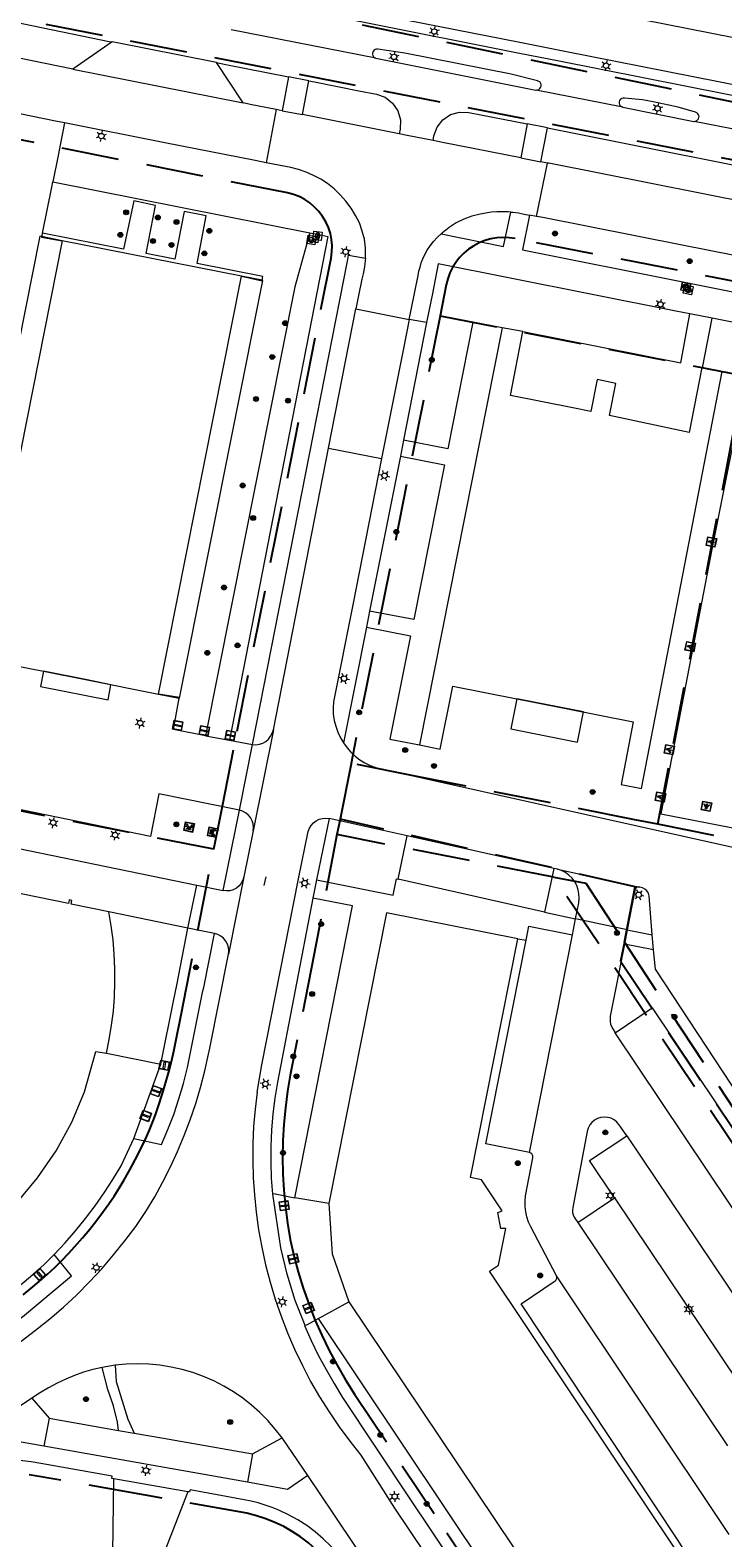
# Model space of a CAD drawing. Header units: metres. Extents: x 89872 to 94585, y 463299 to 469000.
# Tile 230 of 230: x 92134 to 92211, y 464553 to 464720. Entities that reach past the tile are written whole.
import ezdxf
from ezdxf.enums import TextEntityAlignment as Align

# ---------------------------------------------------------------- set-up
doc = ezdxf.new("R2010")
doc.units = ezdxf.units.M
doc.linetypes.add('HIDDEN', pattern=[9.525, 6.35, -3.175])
doc.layers.get('0').update_dxf_attribs({"linetype": 'CONTINUOUS'})
for name, color, linetype, lineweight in [('B-WE-GR-BEPLANTING_CULTUUR-G', 251, 'CONTINUOUS', 13), ('B-WE-GR-BOOM-S', 251, 'CONTINUOUS', 13), ('B-WE-IE-MEUBILAIR_WEGMEUBILAIR_PICKNICKTAFEL-S', 251, 'CONTINUOUS', 13), ('B-WE-IE-MEUBILAIR_WEGMEUBILAIR_VLAGGENMAST-S', 251, 'CONTINUOUS', 13), ('B-WE-IE-TERREINAFSCHEIDING-G', 251, 'CONTINUOUS', 13), ('B-WE-KL-ET_LS_OV_LICHTMAST-S', 251, 'CONTINUOUS', 13), ('B-WE-KL-ET_LS_SR_ARMATUUR-G', 251, 'CONTINUOUS', 13), ('B-WE-KL-WARMTENET_PUT-S', 251, 'CONTINUOUS', 13), ('B-WE-OG-TOPOGRAFIE_BEBOUWING-GV', 251, 'CONTINUOUS', 13), ('B-WE-OG-TOPOGRAFIE_BEBOUWING_LUIFEL-GV', 251, 'CONTINUOUS', 13), ('B-WE-OG-TOPOGRAFIE_HUISNUMMER-T25', 251, 'CONTINUOUS', 13), ('B-WE-OG-TOPOGRAFIE_STRAATNAAM-T18', 251, 'CONTINUOUS', 13), ('B-WE-VH-VERHARDING-GV', 251, 'CONTINUOUS', 13), ('B_ONDERBOUWLIJN_LIJN_-1', 251, 'CONTINUOUS', 13), ('Percelen', 10, 'HIDDEN', 25)]:
    doc.layers.add(name, color=color, linetype=linetype, lineweight=lineweight)
doc.styles.get("Standard").update_dxf_attribs({"font": 'isocp.shx'})

# ---------------------------------------------------------------- blocks, each defined once
blk = doc.blocks.new('Q_LICHTMAST')
for points in [[(-0.26, 0.15), (-0.52, 0.3)], [(0, 0.3), (0, 0.6)], [(0.26, 0.15), (0.52, 0.3)], [(-0.26, -0.15), (-0.52, -0.3)], [(0, -0.3), (0, -0.6)], [(0.26, -0.15), (0.52, -0.3)]]:
    blk.add_lwpolyline(points)
blk.add_circle((0, 0), 0.3)
blk = doc.blocks.new('Q_VLAGGENMAST')
for points in [[(-0.5, 0.5), (0.5, 0.5), (0.5, -0.5), (-0.5, -0.5)], [(-0.08, 0.33), (0.07, 0.33), (0.07, -0.33), (-0.08, -0.33)]]:
    blk.add_lwpolyline(points, close=True)
blk.add_lwpolyline([(-0.44, 0.46), (0.44, 0.46, -0.414214), (0.46, 0.44), (0.46, -0.44, -0.414214), (0.44, -0.46), (-0.44, -0.46, -0.414214), (-0.46, -0.44), (-0.46, 0.44), (-0.46, 0.44), (-0.46, 0.45), (-0.46, 0.45), (-0.46, 0.45), (-0.46, 0.45), (-0.46, 0.45), (-0.46, 0.45), (-0.46, 0.46), (-0.46, 0.46), (-0.46, 0.46), (-0.45, 0.46), (-0.45, 0.46), (-0.45, 0.46), (-0.45, 0.46), (-0.45, 0.46), (-0.45, 0.46), (-0.44, 0.46), (-0.44, 0.46)], format="xyb")
blk = doc.blocks.new('Q_BOOM')
for radius in [0.27, 0.18, 0.09]:
    blk.add_circle((0, 0), radius)
blk = doc.blocks.new('Q_LICHTPUNT')
for points in [[(-0.5, 0.5), (0.5, 0.5), (0.5, -0.5), (-0.5, -0.5)], [(-0.46, 0.46), (0.46, 0.46), (0.46, -0.46), (-0.46, -0.46)], [(-0.12, 0.08), (-0.08, 0.05), (-0.26, -0.23), (-0.3, -0.2)], [(-0.03, 0.03), (0.02, 0.03), (0.02, -0.3), (-0.03, -0.3)], [(0.08, 0.05), (0.12, 0.08), (0.29, -0.21), (0.25, -0.24)]]:
    blk.add_lwpolyline(points, close=True)
blk.add_circle((0, 0.21), 0.103)
blk = doc.blocks.new('Q_PICKNICKTAFEL')
blk.add_lwpolyline([(-0.5, 0.5), (0.5, 0.5), (0.5, -0.5), (-0.5, -0.5)], close=True)
blk.add_lwpolyline([(-0.44, 0.46), (0.44, 0.46, -0.414214), (0.46, 0.44), (0.46, -0.44, -0.414214), (0.44, -0.46), (-0.44, -0.46, -0.414214), (-0.46, -0.44), (-0.46, 0.44), (-0.46, 0.44), (-0.46, 0.45), (-0.46, 0.45), (-0.46, 0.45), (-0.46, 0.45), (-0.46, 0.45), (-0.46, 0.45), (-0.46, 0.46), (-0.46, 0.46), (-0.46, 0.46), (-0.45, 0.46), (-0.45, 0.46), (-0.45, 0.46), (-0.45, 0.46), (-0.45, 0.46), (-0.45, 0.46), (-0.44, 0.46), (-0.44, 0.46)], format="xyb")
for points in [[(-0.25, -0.06), (-0.41, -0.06), (-0.41, 0.02)], [(-0.41, 0.02), (-0.21, 0.02)], [(-0.14, 0.21), (-0.27, 0.21), (-0.27, 0.28)], [(-0.27, 0.28), (0.26, 0.28), (0.26, 0.21), (0.13, 0.21)], [(-0.21, 0.02), (-0.14, 0.21)], [(-0.12, 0.02), (-0.03, 0.21)], [(-0.12, 0.02), (0.11, 0.02)], [(0.03, 0.21), (-0.03, 0.21)], [(0.11, 0.02), (0.03, 0.21)], [(0.21, 0.02), (0.13, 0.21)], [(0.21, 0.02), (0.4, 0.02), (0.4, -0.06), (0.24, -0.06)], [(-0.34, -0.28), (-0.25, -0.06)], [(-0.34, -0.28), (-0.24, -0.28)], [(-0.24, -0.28), (-0.15, -0.06)], [(0.14, -0.06), (-0.15, -0.06)], [(0.23, -0.28), (0.14, -0.06)], [(0.23, -0.28), (0.33, -0.28)], [(0.33, -0.28), (0.24, -0.06)]]:
    blk.add_lwpolyline(points)
blk = doc.blocks.new('Q_STADSVERWARMINGSPUT')
for points in [[(-0.44, 0.46), (0.44, 0.46, -0.414214), (0.46, 0.44), (0.46, -0.44, -0.414214), (0.44, -0.46), (-0.44, -0.46, -0.414214), (-0.46, -0.44), (-0.46, 0.44), (-0.46, 0.44), (-0.46, 0.44), (-0.46, 0.45), (-0.46, 0.45), (-0.46, 0.45), (-0.46, 0.45), (-0.46, 0.45), (-0.46, 0.45), (-0.46, 0.45), (-0.45, 0.46), (-0.45, 0.46), (-0.45, 0.46), (-0.45, 0.46), (-0.45, 0.46), (-0.45, 0.46), (-0.44, 0.46), (-0.44, 0.46), (-0.44, 0.46)], [(-0.44, 0.46), (0.44, 0.46, -0.414214), (0.46, 0.44), (0.46, -0.44, -0.414214), (0.44, -0.46), (-0.44, -0.46, -0.414214), (-0.46, -0.44), (-0.46, 0.44), (-0.46, 0.44), (-0.46, 0.44), (-0.46, 0.45), (-0.46, 0.45), (-0.46, 0.45), (-0.46, 0.45), (-0.46, 0.45), (-0.46, 0.45), (-0.46, 0.45), (-0.45, 0.46), (-0.45, 0.46), (-0.45, 0.46), (-0.45, 0.46), (-0.45, 0.46), (-0.45, 0.46), (-0.44, 0.46), (-0.44, 0.46), (-0.44, 0.46)], [(-0.34, 0.1, 0.380426), (-0.27, -0.18)], [(-0.01, 0.26, 0.240218), (-0.34, 0.1)], [(-0.19, 0.04, 0.853344), (-0.19, -0.03)], [(0.19, 0.04, -0.849746), (0.19, -0.03), (-0.19, -0.03, -0.853344), (-0.19, 0.04), (0.19, 0.04)], [(0.33, 0.11, 0.240191), (-0.01, 0.26)], [(0.19, -0.03, 0.849746), (0.19, 0.04)], [(0.27, -0.18, 0.380426), (0.33, 0.11)], [(-0.27, -0.18, 0.148452), (0.01, -0.26)], [(0.01, -0.26, 0.131742), (0.27, -0.18)]]:
    blk.add_lwpolyline(points, format="xyb")
blk.add_lwpolyline([(-0.01, 0.26, 0.240218), (-0.34, 0.1, 0.380426), (-0.27, -0.18, 0.148452), (0.01, -0.26, 0.131742), (0.27, -0.18, 0.380426), (0.33, 0.11, 0.240191)], format="xyb", close=True)
for points in [[(-0.19, 0.04), (0.19, 0.04)], [(0.19, -0.03), (-0.19, -0.03)]]:
    blk.add_lwpolyline(points)

msp = doc.modelspace()

# ---------------------------------------------------------------- linework, layer by layer
at = {"layer": 'B-WE-GR-BEPLANTING_CULTUUR-G'}
for p, q in [((92166.07, 464696.91), (92167.05, 464696.67)), ((92167.05, 464696.67), (92156.16, 464640.87)), ((92203.1, 464617.64), (92199.88, 464618.26)), ((92161.22, 464590.61), (92160.98, 464590.56)), ((92164.76, 464576.1), (92164.54, 464576.02))]:
    msp.add_line(p, q, dxfattribs=at)
for points in [[(92199.88, 464618.26), (92198.32, 464610.31), (92198.29, 464610.02), (92198.3, 464609.72), (92198.35, 464609.42), (92198.45, 464609.14), (92198.59, 464608.88), (92198.86, 464608.45)], [(92220.72, 464591.94), (92214.94, 464600.76), (92212.69, 464601.26), (92203.33, 464615.49), (92203.1, 464617.64)], [(92198.86, 464608.45), (92202.94, 464611.22), (92217.35, 464589.73)]]:
    msp.add_lwpolyline(points, dxfattribs=at)
at = {"layer": 'B-WE-IE-TERREINAFSCHEIDING-G'}
for p, q in [((92136.62, 464702.71), (92165.07, 464697.07)), ((92135.45, 464697.05), (92135.37, 464696.66)), ((92165.07, 464697.07), (92166.07, 464696.91)), ((92208.53, 464682.14), (92209.6, 464687.61)), ((92153.52, 464641.37), (92156.16, 464640.87)), ((92156.16, 464640.87), (92158.71, 464640.38)), ((92151.57, 464620.04), (92142.81, 464621.86)), ((92191.03, 464621.82), (92194.47, 464621.07)), ((92188.09, 464618.88), (92188.99, 464618.7)), ((92200.18, 464619.85), (92202.97, 464619.3)), ((92142.54, 464606.18), (92148.58, 464604.98)), ((92145.56, 464596.73), (92148.58, 464604.98)), ((92161.22, 464590.61), (92163.41, 464590.18)), ((92167.17, 464589.55), (92163.41, 464590.18)), ((92166.01, 464576.81), (92169.37, 464578.66)), ((92166.01, 464576.81), (92164.76, 464576.1)), ((92190.44, 464540.25), (92166.01, 464576.81)), ((92143.27, 464550.82), (92143.38, 464559.04)), ((92151.56, 464557.59), (92148.5, 464549.74))]:
    msp.add_line(p, q, dxfattribs=at)
for points in [[(92137.92, 464709.26), (92137.15, 464705.46), (92136.62, 464702.71)], [(92135.45, 464697.05), (92136.5, 464702.13), (92136.62, 464702.71)], [(92147.99, 464700.1), (92145.56, 464700.61), (92144.45, 464695.28), (92135.45, 464697.05)], [(92159.79, 464691.82), (92159.86, 464692.24), (92152.6, 464693.67), (92153.59, 464698.97), (92151.15, 464699.44), (92150.13, 464694.16), (92146.96, 464694.79), (92147.99, 464700.1)], [(92165.07, 464697.07), (92163.39, 464691.1), (92153.52, 464641.37)], [(92166.07, 464696.91), (92165.94, 464695.98), (92164.95, 464696.14), (92165.07, 464697.07)], [(92135.37, 464696.66), (92135.36, 464696.6), (92137.66, 464696.21)], [(92157.51, 464692.27), (92159.78, 464691.77), (92159.79, 464691.82)], [(92186.35, 464686.55), (92183.11, 464687.19), (92180.33, 464673.16), (92175.43, 464674.11)], [(92188.63, 464686.13), (92206.13, 464682.68), (92207.14, 464688.1)], [(92230.03, 464677.94), (92213.39, 464681.23), (92209.6, 464662.22), (92203.9, 464632.71), (92229.36, 464627.77), (92238.03, 464633.49), (92238.63, 464636.52)], [(92175.08, 464672.35), (92179.96, 464671.38), (92176.57, 464654.23), (92171.68, 464655.17)], [(92171.33, 464653.39), (92176.2, 464652.45), (92173.93, 464640.99), (92175.66, 464640.64), (92177.21, 464640.34)], [(92150.61, 464645.53), (92150.62, 464645.59), (92148.31, 464645.98)], [(92153.52, 464641.37), (92149.96, 464642.05), (92150.61, 464645.53)], [(92157.26, 464633.13), (92148.35, 464634.94), (92147.43, 464630.2), (92129.65, 464633.85)], [(92129.28, 464632.04), (92128.85, 464629.7), (92152.55, 464624.81)], [(92165.81, 464625.41), (92174.29, 464623.7), (92174.64, 464625.5), (92174.83, 464625.46)], [(92163.41, 464590.18), (92169.8, 464622.51), (92165.41, 464623.38)], [(92148.58, 464604.98), (92150, 464612.13), (92150.32, 464613.73), (92151.57, 464620.04)], [(92136.75, 464583.9), (92135.91, 464583.04), (92135.04, 464582.21), (92134.14, 464581.41), (92133.2, 464580.65), (92132.25, 464579.93), (92130.12, 464578.42)], [(92143.5, 464571.62), (92143.62, 464569.81), (92144.91, 464565.64), (92145.62, 464564.11)], [(92143.87, 464564.41), (92143.77, 464565.31), (92143.33, 464567.12), (92142.7, 464568.92), (92142.07, 464571.38)]]:
    msp.add_lwpolyline(points, dxfattribs=at)
at = {"layer": 'B-WE-OG-TOPOGRAFIE_BEBOUWING-GV'}
for p, q in [((92157.51, 464692.27), (92137.66, 464696.21)), ((92186.35, 464686.55), (92177.21, 464640.34)), ((92188.63, 464686.13), (92186.35, 464686.55)), ((92128.47, 464649.91), (92135.59, 464648.5)), ((92135.59, 464648.5), (92140.41, 464647.55)), ((92140.41, 464647.55), (92148.31, 464645.98)), ((92187.97, 464645.46), (92189.86, 464645.08))]:
    msp.add_line(p, q, dxfattribs=at)
for points in [[(92208.53, 464682.14), (92208.47, 464682.15), (92207.04, 464674.97), (92198.24, 464676.85), (92198.92, 464680.4), (92196.88, 464680.82), (92196.17, 464677.28), (92194.36, 464677.64), (92187.26, 464679.06), (92188.63, 464686.13)], [(92189.86, 464645.08), (92200.86, 464642.9), (92199.54, 464635.97), (92201.79, 464635.53), (92210.72, 464681.71), (92208.53, 464682.14)], [(92177.21, 464640.34), (92179.5, 464639.89), (92180.89, 464646.86), (92187.97, 464645.46)], [(92142.81, 464621.86), (92138.64, 464622.72), (92138.72, 464623.1), (92138.42, 464623.17), (92138.34, 464622.79), (92131.5, 464624.19)], [(92142.54, 464606.18), (92142.86, 464607.73), (92143.12, 464609.29), (92143.31, 464610.86), (92143.43, 464612.43), (92143.49, 464614.01), (92143.48, 464615.59), (92143.41, 464617.17), (92143.28, 464618.74), (92143.08, 464620.31), (92142.81, 464621.86)], [(92188.09, 464618.88), (92173.56, 464621.76), (92167.17, 464589.55)], [(92205.94, 464550.63), (92184.94, 464582.04), (92185.93, 464582.72), (92186.74, 464586.78), (92186.21, 464586.79), (92185.86, 464588.53), (92186.34, 464588.72), (92184.05, 464592.18), (92182.85, 464592.41), (92188.09, 464618.88)], [(92127.01, 464583.14), (92126.36, 464584.15), (92130.02, 464587), (92132.61, 464589.61), (92134.93, 464592.38), (92136.97, 464595.38), (92138.71, 464598.56), (92140.12, 464601.9), (92141.38, 464606.4), (92142.54, 464606.18)], [(92167.17, 464589.55), (92167.55, 464583.96), (92169.37, 464578.66)], [(92169.37, 464578.66), (92193.64, 464542.42), (92205.94, 464550.63)]]:
    msp.add_lwpolyline(points, dxfattribs=at)
at = {"layer": 'B-WE-OG-TOPOGRAFIE_BEBOUWING_LUIFEL-GV'}
for p, q in [((92137.66, 464696.21), (92128.47, 464649.91)), ((92137.66, 464696.21), (92135.37, 464696.66)), ((92148.31, 464645.98), (92157.51, 464692.27)), ((92159.79, 464691.82), (92157.51, 464692.27)), ((92135.59, 464648.5), (92135.59, 464648.5)), ((92140.41, 464647.55), (92135.59, 464648.5)), ((92148.31, 464645.98), (92150.61, 464645.53)), ((92189.86, 464645.08), (92187.97, 464645.46)), ((92187.97, 464645.46), (92187.97, 464645.46))]:
    msp.add_line(p, q, dxfattribs=at)
for points in [[(92135.37, 464696.66), (92135.16, 464696.71), (92128.9, 464665.2), (92126.57, 464665.66), (92125.6, 464660.76), (92127.93, 464660.3), (92125.96, 464650.4), (92128.47, 464649.91)], [(92150.61, 464645.53), (92150.65, 464645.52), (92159.84, 464691.81), (92159.79, 464691.82)], [(92135.59, 464648.5), (92135.26, 464646.83), (92142.72, 464645.36), (92143.05, 464647.02), (92140.41, 464647.55)], [(92187.97, 464645.46), (92187.31, 464642.12), (92194.68, 464640.66), (92195.34, 464644), (92189.86, 464645.08)]]:
    msp.add_lwpolyline(points, dxfattribs=at)
at = {"layer": 'B-WE-OG-TOPOGRAFIE_STRAATNAAM-T18'}
msp.add_line((92160.02, 464624.77), (92160.22, 464625.75), dxfattribs=at)
at = {"layer": 'B-WE-VH-VERHARDING-GV'}
for p, q in [((92156.78, 464729.64), (92235.79, 464714.03)), ((92172.37, 464716.42), (92156.37, 464719.58)), ((92143.19, 464718.22), (92138.84, 464715.21)), ((92154.72, 464715.94), (92143.19, 464718.22)), ((92157.69, 464711.47), (92154.72, 464715.94)), ((92162.71, 464714.36), (92162, 464710.61)), ((92164.96, 464713.92), (92162.71, 464714.36)), ((92164.23, 464710.17), (92164.96, 464713.92)), ((92199.7, 464711), (92190.13, 464712.9)), ((92161.35, 464710.74), (92160.23, 464704.84)), ((92162, 464710.61), (92161.35, 464710.74)), ((92162, 464710.61), (92164.23, 464710.17)), ((92189.13, 464709.14), (92188.41, 464705.39)), ((92191.37, 464708.7), (92189.13, 464709.14)), ((92190.63, 464704.96), (92191.37, 464708.7)), ((92220.58, 464706.86), (92207.59, 464709.43)), ((92188.41, 464705.39), (92190.63, 464704.96)), ((92190.15, 464698.9), (92191.35, 464704.81)), ((92191.35, 464704.81), (92190.63, 464704.96)), ((92190.15, 464698.9), (92189.36, 464699.05)), ((92169.33, 464694.62), (92171.21, 464694.27)), ((92167.12, 464673.22), (92170.16, 464688.65)), ((92170.16, 464688.65), (92176.07, 464687.49)), ((92177.99, 464687.15), (92175.43, 464674.11)), ((92177.99, 464687.15), (92176.07, 464687.49)), ((92209.6, 464687.61), (92207.14, 464688.1)), ((92175.43, 464674.11), (92175.08, 464672.35)), ((92161.02, 464642.01), (92167.12, 464673.22)), ((92167.12, 464673.22), (92172.98, 464672.06)), ((92175.08, 464672.35), (92171.68, 464655.17)), ((92171.68, 464655.17), (92171.33, 464653.39)), ((92171.33, 464653.39), (92168.79, 464640.56)), ((92161.02, 464642.01), (92158.78, 464630.83)), ((92157.26, 464633.13), (92158.71, 464640.38)), ((92155.46, 464624.21), (92157.26, 464633.13)), ((92167.2, 464632.21), (92165.81, 464625.41)), ((92175.85, 464630.28), (92167.2, 464632.21)), ((92158.78, 464630.83), (92157.77, 464625.72)), ((92174.83, 464625.46), (92175.85, 464630.28)), ((92192.08, 464626.66), (92175.85, 464630.28)), ((92192.08, 464626.66), (92191.03, 464621.82)), ((92192.47, 464626.58), (92192.08, 464626.66)), ((92192.47, 464626.58), (92201.59, 464624.6)), ((92157.77, 464625.72), (92156.07, 464617.15)), ((92165.81, 464625.41), (92165.41, 464623.38)), ((92191.03, 464621.82), (92174.83, 464625.46)), ((92151.57, 464620.04), (92152.55, 464624.81)), ((92152.55, 464624.81), (92155.46, 464624.21)), ((92154.51, 464619.45), (92151.57, 464620.04)), ((92194.13, 464619.3), (92194.47, 464621.07)), ((92200.18, 464619.85), (92194.47, 464621.07)), ((92189.39, 464595.19), (92194.13, 464619.3)), ((92200.18, 464619.85), (92199.88, 464618.26)), ((92203.1, 464617.64), (92202.97, 464619.3)), ((92200.15, 464597.05), (92199.3, 464598.27)), ((92200.15, 464597.05), (92219.48, 464568.19)), ((92194.73, 464587.44), (92198.8, 464590.18)), ((92198.8, 464590.18), (92215.36, 464565.43)), ((92194.73, 464587.44), (92211.28, 464562.7)), ((92211.47, 464552.86), (92192.37, 464581.53)), ((92143.5, 464571.62), (92142.07, 464571.38)), ((92134.27, 464567.97), (92130.07, 464565.18)), ((92134.27, 464567.97), (92136.2, 464565.77)), ((92136.2, 464565.77), (92135.62, 464562.67)), ((92136.2, 464565.77), (92143.87, 464564.41)), ((92143.87, 464564.41), (92145.62, 464564.11)), ((92145.62, 464564.11), (92148.88, 464563.53)), ((92148.88, 464563.53), (92158.73, 464561.8)), ((92158.73, 464561.8), (92161.99, 464563.57)), ((92164.83, 464559.4), (92161.99, 464563.57)), ((92158.16, 464558.67), (92135.62, 464562.67)), ((92158.73, 464561.8), (92158.16, 464558.67)), ((92151.56, 464557.59), (92143.38, 464559.04)), ((92162.58, 464557.85), (92158.16, 464558.67)), ((92164.83, 464559.4), (92162.58, 464557.85))]:
    msp.add_line(p, q, dxfattribs=at)
for points in [[(92112.92, 464725), (92114.82, 464724.49), (92116.72, 464724), (92118.63, 464723.52), (92120.54, 464723.05), (92122.45, 464722.6), (92124.2, 464722.19), (92125.96, 464721.8), (92127.71, 464721.41), (92129.46, 464721.02), (92131.22, 464720.65), (92133.2, 464720.26), (92143.04, 464718.25), (92143.19, 464718.22)], [(92151.49, 464724.31), (92158.14, 464722.99), (92170.9, 464720.47), (92188.27, 464717), (92192.48, 464716.18), (92220.91, 464710.53), (92235.25, 464707.7), (92237.67, 464707.23)], [(92235.79, 464714.03), (92234.76, 464709.01), (92221.69, 464711.57), (92193.3, 464717.17), (92188.3, 464718.15), (92170.61, 464721.64), (92158.81, 464723.96), (92155.79, 464724.56)], [(92138.84, 464715.21), (92132.69, 464716.46), (92122.92, 464718.45), (92116.01, 464719.77), (92114.37, 464719.99), (92111.93, 464720.64)], [(92190.13, 464712.9), (92190.27, 464712.92), (92190.41, 464712.97), (92190.52, 464713.07), (92190.61, 464713.19), (92190.66, 464713.32), (92190.67, 464713.48), (92190.63, 464713.63), (92190.55, 464713.76), (92190.42, 464713.86), (92190.27, 464713.91), (92187.36, 464714.66), (92175.56, 464717), (92172.6, 464717.41), (92172.44, 464717.42), (92172.29, 464717.38), (92172.16, 464717.29), (92172.06, 464717.16), (92172.01, 464717.01), (92172, 464716.86), (92172.04, 464716.71), (92172.12, 464716.58), (92172.23, 464716.48), (92172.37, 464716.42)], [(92138.84, 464715.21), (92148.35, 464713.34), (92157.69, 464711.47)], [(92154.72, 464715.94), (92155.75, 464715.74), (92162.71, 464714.36)], [(92172.37, 464716.42), (92190.08, 464712.9), (92190.09, 464712.9), (92190.1, 464712.9), (92190.11, 464712.9), (92190.12, 464712.9), (92190.13, 464712.9)], [(92164.96, 464713.92), (92165.56, 464713.8), (92170.49, 464712.82), (92172.43, 464712.45), (92173.4, 464712.1), (92174.22, 464711.46), (92174.8, 464710.6), (92175.09, 464709.6), (92175.05, 464708.57), (92174.96, 464708.03)], [(92207.59, 464709.43), (92207.74, 464709.44), (92207.87, 464709.5), (92207.99, 464709.59), (92208.08, 464709.71), (92208.13, 464709.84), (92208.14, 464710), (92208.1, 464710.14), (92208.02, 464710.27), (92207.9, 464710.37), (92207.76, 464710.43), (92205.82, 464711), (92203.05, 464711.59), (92201.88, 464711.8), (92199.89, 464711.99), (92199.73, 464712.01), (92199.58, 464711.97), (92199.45, 464711.88), (92199.35, 464711.75), (92199.3, 464711.6), (92199.3, 464711.44), (92199.34, 464711.29), (92199.43, 464711.16), (92199.55, 464711.06), (92199.7, 464711)], [(92137.92, 464709.26), (92136.92, 464709.46), (92131.53, 464710.55)], [(92161.35, 464710.74), (92158.46, 464711.31), (92157.69, 464711.47)], [(92174.96, 464708.03), (92169.78, 464709.07), (92164.23, 464710.17)], [(92178.72, 464707.3), (92178.79, 464707.82), (92179.15, 464708.79), (92179.78, 464709.6), (92180.64, 464710.18), (92181.63, 464710.46), (92182.66, 464710.42), (92189.13, 464709.14)], [(92199.7, 464711), (92207.55, 464709.43), (92207.56, 464709.43), (92207.57, 464709.43), (92207.57, 464709.43), (92207.58, 464709.43), (92207.59, 464709.43)], [(92160.23, 464704.84), (92159, 464705.09), (92149.02, 464707.06), (92137.92, 464709.26)], [(92191.37, 464708.7), (92192.46, 464708.48), (92221.11, 464702.78), (92234.73, 464700.08)], [(92178.72, 464707.3), (92175.82, 464707.86), (92174.96, 464708.03)], [(92188.41, 464705.39), (92179.76, 464707.1), (92178.72, 464707.3)], [(92171.21, 464694.27), (92171.22, 464694.47), (92171.21, 464695.42), (92171.1, 464696.36), (92170.87, 464697.28), (92170.54, 464698.17), (92170.11, 464699.01), (92169.62, 464699.82), (92169.06, 464700.58), (92168.43, 464701.29), (92167.75, 464701.94), (92167.01, 464702.53), (92166.26, 464703.01), (92165.48, 464703.44), (92164.65, 464703.79), (92163.81, 464704.08), (92162.94, 464704.3), (92160.23, 464704.84)], [(92225.47, 464698.03), (92219.74, 464699.17), (92191.53, 464704.78), (92191.35, 464704.81)], [(92187.31, 464699.38), (92187.02, 464699.4), (92186.39, 464699.41), (92185.77, 464699.4), (92185.15, 464699.35), (92184.53, 464699.27), (92183.91, 464699.16), (92183, 464698.92), (92182.11, 464698.59), (92181.27, 464698.17), (92180.47, 464697.66), (92179.73, 464697.07), (92179.7, 464697.05), (92179.67, 464697.03), (92179.65, 464697), (92179.62, 464696.98), (92179.59, 464696.96)], [(92179.59, 464696.96), (92186.5, 464695.57), (92187.31, 464699.38)], [(92187.31, 464699.38), (92187.54, 464699.37), (92188.15, 464699.3), (92188.78, 464699.16), (92189.36, 464699.05)], [(92189.36, 464699.05), (92188.6, 464695.18), (92206.35, 464691.64), (92218.73, 464689.19), (92220.32, 464688.87)], [(92218.96, 464693.19), (92218.05, 464693.37), (92206.26, 464695.7), (92190.85, 464698.77), (92190.15, 464698.9)], [(92176.07, 464687.49), (92176.28, 464688.56), (92177.05, 464692.35), (92177.14, 464692.82), (92177.26, 464693.28), (92177.4, 464693.74), (92177.57, 464694.18), (92177.77, 464694.62), (92178.06, 464695.14), (92178.39, 464695.64), (92178.75, 464696.11), (92179.16, 464696.55), (92179.59, 464696.96)], [(92158.71, 464640.38), (92169.22, 464693.93), (92169.33, 464694.62)], [(92171.21, 464694.27), (92171.16, 464693.68), (92171.1, 464693.31), (92170.95, 464692.53), (92170.82, 464691.95), (92170.44, 464690.12), (92170.16, 464688.65)], [(92207.14, 464688.1), (92205.58, 464688.41), (92187.04, 464692.1), (92179.27, 464693.63), (92178.62, 464690.37), (92177.99, 464687.15)], [(92176.07, 464687.49), (92175.42, 464684.28), (92172.98, 464672.06)], [(92219.44, 464685.66), (92217.91, 464685.96), (92209.6, 464687.61)], [(92172.98, 464672.06), (92169.82, 464655.86), (92167.68, 464645.12), (92167.64, 464644.44), (92167.66, 464643.75), (92167.76, 464643.07), (92167.92, 464642.41), (92168.15, 464641.76), (92168.44, 464641.14), (92168.79, 464640.56)], [(92158.71, 464640.38), (92159.1, 464640.36), (92159.48, 464640.42), (92159.85, 464640.55), (92160.18, 464640.74), (92160.48, 464640.99), (92160.72, 464641.3), (92160.9, 464641.64), (92161.02, 464642.01)], [(92168.79, 464640.56), (92169.18, 464640.03), (92169.61, 464639.55), (92170.09, 464639.11), (92170.61, 464638.71), (92171.16, 464638.37), (92171.75, 464638.08), (92172.35, 464637.85), (92172.98, 464637.68), (92212.53, 464628.86), (92212.93, 464628.47), (92219.48, 464618.62)], [(92158.78, 464630.83), (92158.81, 464631.21), (92158.77, 464631.59), (92158.66, 464631.95), (92158.48, 464632.29), (92158.24, 464632.59), (92157.95, 464632.83), (92157.62, 464633.02), (92157.26, 464633.13)], [(92159.22, 464601.87), (92159.73, 464604.91), (92163.82, 464625.5), (92164.88, 464630.76), (92165.01, 464631.11), (92165.2, 464631.43), (92165.45, 464631.71), (92165.75, 464631.94), (92166.09, 464632.11), (92166.45, 464632.21), (92166.82, 464632.24), (92167.2, 464632.21)], [(92194.47, 464621.07), (92194.82, 464622.87), (92194.87, 464623.35), (92194.85, 464623.84), (92194.76, 464624.31), (92194.6, 464624.77), (92194.38, 464625.19), (92194.09, 464625.58), (92193.74, 464625.92), (92193.35, 464626.2), (92192.93, 464626.43), (92192.47, 464626.58)], [(92157.77, 464625.72), (92157.66, 464625.35), (92157.47, 464625.02), (92157.23, 464624.72), (92156.93, 464624.48), (92156.59, 464624.31), (92156.22, 464624.2), (92155.84, 464624.17), (92155.46, 464624.21)], [(92165.41, 464623.38), (92161.48, 464602.99), (92161.19, 464601.23), (92160.97, 464599.46), (92160.82, 464597.68), (92160.74, 464595.9), (92160.73, 464594.12), (92160.79, 464592.34), (92160.92, 464590.56), (92160.98, 464590.56)], [(92201.59, 464624.6), (92201.43, 464624.61), (92201.29, 464624.57), (92201.16, 464624.48), (92201.07, 464624.36), (92201.02, 464624.22), (92200.18, 464619.85)], [(92202.97, 464619.3), (92202.62, 464623.62), (92202.53, 464623.91), (92202.37, 464624.17), (92202.15, 464624.38), (92201.88, 464624.53), (92201.59, 464624.6)], [(92188.99, 464618.7), (92189.3, 464620.28), (92194.13, 464619.3)], [(92145.56, 464596.73), (92148.63, 464596.08), (92149.34, 464597.73), (92149.99, 464599.42), (92150.56, 464601.13), (92151.07, 464602.85), (92151.52, 464604.6), (92153.23, 464613.11), (92153.31, 464613.48), (92154.51, 464619.45)], [(92156.07, 464617.15), (92156.1, 464617.53), (92156.06, 464617.92), (92155.95, 464618.29), (92155.76, 464618.62), (92155.52, 464618.92), (92155.22, 464619.16), (92154.88, 464619.34), (92154.51, 464619.45)], [(92189.39, 464595.19), (92184.53, 464596.14), (92188.99, 464618.7)], [(92133.1, 464574.31), (92134.71, 464575.51), (92136.27, 464576.76), (92137.79, 464578.07), (92139.25, 464579.44), (92140.67, 464580.86), (92142.03, 464582.32), (92143.34, 464583.84), (92144.59, 464585.4), (92145.79, 464587.01), (92146.92, 464588.67), (92147.89, 464590.28), (92148.79, 464591.93), (92149.64, 464593.61), (92150.43, 464595.32), (92151.16, 464597.06), (92151.83, 464598.82), (92152.43, 464600.61), (92152.97, 464602.41), (92153.45, 464604.23), (92153.86, 464606.07), (92154, 464606.76), (92156.07, 464617.15)], [(92225.03, 464576.5), (92221.71, 464574.34), (92198.86, 464608.45)], [(92159.22, 464601.87), (92159, 464599.98), (92158.84, 464598.09), (92158.76, 464596.19), (92158.74, 464594.29), (92158.8, 464592.39), (92158.92, 464590.5), (92159.11, 464588.6)], [(92199.3, 464598.27), (92199.05, 464598.56), (92198.75, 464598.8), (92198.41, 464598.98), (92198.05, 464599.08), (92197.66, 464599.12), (92197.28, 464599.08), (92196.92, 464598.96), (92196.58, 464598.78), (92196.29, 464598.53), (92196.05, 464598.24), (92195.87, 464597.9), (92195.76, 464597.53), (92194.16, 464589.09), (92194.13, 464588.82), (92194.15, 464588.55), (92194.21, 464588.28), (92194.31, 464588.03), (92194.45, 464587.79), (92194.73, 464587.44)], [(92136.75, 464583.9), (92137.96, 464585.18), (92139.12, 464586.51), (92140.24, 464587.88), (92141.3, 464589.29), (92142.31, 464590.73), (92143.27, 464592.21), (92144.18, 464593.72), (92145.56, 464596.73)], [(92198.8, 464590.18), (92196, 464594.32), (92200.15, 464597.05)], [(92192.37, 464581.53), (92189.51, 464586.96), (92189.27, 464587.49), (92189.08, 464588.05), (92188.96, 464588.62), (92188.89, 464589.2), (92188.89, 464589.79), (92188.95, 464590.38), (92189.75, 464594.62), (92189.76, 464594.77), (92189.72, 464594.91), (92189.64, 464595.03), (92189.53, 464595.13), (92189.39, 464595.19)], [(92164.54, 464576.02), (92163.44, 464578.8), (92162.54, 464581.71), (92161.86, 464584.62), (92160.98, 464590.56)], [(92159.11, 464588.6), (92159.39, 464586.64), (92159.74, 464584.69), (92160.16, 464582.75), (92160.66, 464580.83), (92161.23, 464578.94), (92161.88, 464577.06), (92162.59, 464575.21), (92163.38, 464573.39), (92164.23, 464571.6), (92165.15, 464569.84), (92166.14, 464568.12), (92167.19, 464566.45), (92168.31, 464564.81), (92169.48, 464563.21), (92170.72, 464561.66), (92174.45, 464555.8), (92194.52, 464525.88), (92198.99, 464519.23)], [(92125.65, 464571.96), (92133.24, 464576.98), (92138.68, 464581.53), (92136.75, 464583.9)], [(92206.56, 464551.04), (92205.75, 464552.32), (92188.46, 464578.42), (92192.22, 464580.98), (92192.32, 464581.07), (92192.38, 464581.17), (92192.41, 464581.29), (92192.41, 464581.42), (92192.37, 464581.53)], [(92164.54, 464576.02), (92164.46, 464576.02), (92165.21, 464574.37), (92166, 464572.75), (92166.85, 464571.15), (92167.75, 464569.59), (92168.69, 464568.04), (92176.04, 464556.93), (92188.18, 464538.8), (92190.44, 464540.25)], [(92161.99, 464563.57), (92161.23, 464564.56), (92160.41, 464565.5), (92159.54, 464566.39), (92158.61, 464567.21), (92157.63, 464567.98), (92156.6, 464568.68), (92155.53, 464569.32), (92154.42, 464569.89), (92153.28, 464570.38), (92152.11, 464570.81), (92150.92, 464571.16), (92149.7, 464571.43), (92148.47, 464571.62), (92147.23, 464571.74), (92145.99, 464571.78), (92144.74, 464571.74), (92143.5, 464571.62)], [(92142.07, 464571.38), (92141.04, 464571.14), (92140.02, 464570.85), (92139.02, 464570.5), (92138.04, 464570.1), (92137.08, 464569.64), (92136.15, 464569.14)], [(92136.15, 464569.14), (92135.15, 464568.52), (92134.27, 464567.97)], [(92135.62, 464562.67), (92131.21, 464563.42), (92130.07, 464565.18)], [(92135.28, 464560.73), (92134.21, 464560.92), (92133.24, 464561.05), (92132.27, 464561.12), (92131.29, 464561.12), (92130.31, 464561.06), (92129.34, 464560.92), (92128.38, 464560.72), (92127.44, 464560.46), (92126.52, 464560.13), (92125.62, 464559.74), (92124.75, 464559.29), (92123.92, 464558.77), (92095.44, 464539.96), (92090.67, 464536.81)], [(92143.38, 464559.04), (92143.16, 464559.08), (92143.18, 464559.33), (92135.28, 464560.73)], [(92175.58, 464543.39), (92167.64, 464555.22), (92164.83, 464559.4)], [(92161.64, 464555.57), (92160.89, 464555.87), (92160.12, 464556.14), (92159.35, 464556.37), (92158.57, 464556.57), (92157.78, 464556.73), (92151.8, 464557.82), (92151.75, 464557.6), (92151.56, 464557.59)], [(92175.4, 464540.1), (92168.91, 464549.79), (92168.18, 464550.71), (92167.4, 464551.59), (92166.55, 464552.4), (92165.66, 464553.16), (92164.71, 464553.86), (92163.73, 464554.5), (92162.7, 464555.07), (92161.64, 464555.57)]]:
    msp.add_lwpolyline(points, dxfattribs=at)
at = {"layer": 'B_ONDERBOUWLIJN_LIJN_-1'}
msp.add_lwpolyline([(92241.88, 464653.11), (92242.14, 464653.06), (92246.45, 464674.7), (92230.03, 464677.94), (92224.48, 464679.04), (92213.39, 464681.23), (92209.6, 464662.22), (92203.9, 464632.71), (92229.36, 464627.77), (92238.03, 464633.49), (92238.63, 464636.52), (92240.76, 464647.42), (92241.88, 464653.11)], dxfattribs=at)
at = {"layer": 'Percelen'}
for p, q in [((92179.48, 464687.9), (92169.63, 464638.3)), ((92179.48, 464687.9), (92213.18, 464681.22)), ((92154.43, 464628.79), (92111.75, 464637.26)), ((92168.4, 464632.11), (92168.06, 464630.41)), ((92192.07, 464625.71), (92168.06, 464630.41)), ((92199.88, 464618.49), (92237.27, 464561.45))]:
    msp.add_line(p, q, dxfattribs=at)
for points in [[(92079.89, 464755.11), (92079.48, 464750.68), (92096.11, 464744.48), (92097.04, 464740.91), (92124.23, 464729.82), (92279.46, 464697.56)], [(92085.34, 464730.19), (92098.46, 464727.61), (92251.32, 464697.36), (92268.93, 464693.88), (92276.04, 464692.47)], [(92154.43, 464628.79), (92155.38, 464633.58), (92157.01, 464641.86), (92167.41, 464694.29), (92167.5, 464694.97), (92167.52, 464695.66), (92167.46, 464696.34), (92167.33, 464697.02), (92167.12, 464697.67), (92166.83, 464698.3), (92166.48, 464698.89), (92166.07, 464699.44), (92165.59, 464699.94), (92165.07, 464700.39), (92164.49, 464700.77), (92163.88, 464701.09), (92163.24, 464701.33), (92162.57, 464701.5), (92125.76, 464708.82)], [(92213.18, 464681.22), (92215.09, 464691.09), (92187.79, 464696.45), (92187.11, 464696.54), (92186.43, 464696.57), (92185.76, 464696.52), (92185.09, 464696.4), (92184.43, 464696.22), (92183.8, 464695.97), (92183.2, 464695.65), (92182.64, 464695.27), (92182.12, 464694.84), (92181.64, 464694.35), (92181.22, 464693.81), (92180.86, 464693.24), (92180.56, 464692.63), (92180.32, 464691.99), (92180.16, 464691.33), (92179.48, 464687.9)], [(92203.57, 464631.56), (92205.3, 464640.51), (92213.18, 464681.22)], [(92254.66, 464643.86), (92252.68, 464642.55), (92228.46, 464626.57), (92203.57, 464631.56)], [(92169.63, 464638.3), (92169.62, 464638.26), (92168.4, 464632.11)], [(92203.57, 464631.56), (92201.04, 464632.06), (92176.53, 464636.93), (92169.63, 464638.3)], [(92199.88, 464618.49), (92201.09, 464624.63), (92168.4, 464632.11)], [(92168.06, 464630.41), (92165.49, 464617.02), (92162.9, 464603.77), (92162.59, 464601.97), (92162.35, 464600.15), (92162.18, 464598.33), (92162.07, 464596.5), (92162.04, 464594.67), (92162.07, 464592.84), (92162.18, 464591.01), (92162.35, 464589.19), (92162.59, 464587.37), (92162.9, 464585.57), (92163.28, 464583.78), (92163.77, 464581.97), (92164.32, 464580.18), (92164.94, 464578.41), (92165.63, 464576.67), (92166.38, 464574.95), (92167.19, 464573.27), (92168.07, 464571.62), (92169.01, 464570), (92170.01, 464568.41), (92180.24, 464553.05), (92191.15, 464536.78)], [(92133.32, 464579.42), (92134.18, 464580.12), (92135.11, 464580.9), (92136.01, 464581.7), (92136.83, 464582.46), (92137.62, 464583.24), (92138.35, 464584), (92139.06, 464584.77), (92139.89, 464585.73), (92140.7, 464586.71), (92141.48, 464587.69), (92142.23, 464588.69), (92142.82, 464589.52), (92143.4, 464590.36), (92143.97, 464591.26), (92144.52, 464592.17), (92145.14, 464593.27), (92145.74, 464594.38), (92146.31, 464595.52), (92146.86, 464596.67), (92147.27, 464597.59), (92147.65, 464598.51), (92147.98, 464599.37), (92148.28, 464600.25), (92148.72, 464601.62), (92149.13, 464602.99), (92149.44, 464604.13), (92149.73, 464605.27), (92149.99, 464606.41), (92150.23, 464607.53), (92150.8, 464610.44), (92154.43, 464628.79)], [(92225.03, 464576.5), (92212.95, 464594.56), (92192.07, 464625.71)], [(92192.07, 464625.71), (92195.6, 464625.02), (92199.88, 464618.49)], [(92199.88, 464618.49), (92199.46, 464616.39), (92225.85, 464577.05), (92225.03, 464576.5)], [(92132.1, 464492.16), (92143.88, 464500), (92149.12, 464503.48), (92170.43, 464517.37), (92180.88, 464524.14), (92178.14, 464528.3), (92180.51, 464529.88), (92172.62, 464541.67), (92167.88, 464548.77), (92167.21, 464549.64), (92166.5, 464550.46), (92165.72, 464551.23), (92164.9, 464551.95), (92164.03, 464552.61), (92163.12, 464553.21), (92162.17, 464553.75), (92161.19, 464554.22), (92160.18, 464554.62), (92159.14, 464554.96), (92158.08, 464555.23), (92146.87, 464557.23), (92133.98, 464559.49)]]:
    msp.add_lwpolyline(points, dxfattribs=at)

# ---------------------------------------------------------------- block references
at = {"layer": 'B-WE-GR-BOOM-S'}
for p, rotation in [((92144.73, 464699.35), 78.20894874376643), ((92148.24, 464698.78), 78.92460427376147), ((92150.3, 464698.28), 79.01591678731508), ((92144.09, 464696.85), 78.20894874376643), ((92153.93, 464697.3), 79.38622034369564), ((92192.2, 464697), 168.7537016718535), ((92147.7, 464696.17), 78.92460427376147), ((92149.75, 464695.74), 79.01591678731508), ((92153.39, 464694.8), 79.38622034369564), ((92207.1, 464693.94), 168.8134609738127), ((92162.32, 464687.07), 78.7694048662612), ((92160.9, 464683.33), 78.7694048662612), ((92178.57, 464683), 78.89058797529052), ((92159.11, 464678.67), 78.7694048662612), ((92162.65, 464678.49), 78.9580466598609), ((92157.63, 464669.09), 78.7694048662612), ((92158.79, 464665.49), 78.7694048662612), ((92174.63, 464663.96), 78.80110945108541), ((92155.56, 464657.78), 78.7694048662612), ((92157.06, 464651.37), 78.9580466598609), ((92153.71, 464650.55), 78.7694048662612), ((92170.52, 464643.95), 78.79996758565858), ((92175.62, 464639.79), 169.0734536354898), ((92178.81, 464638.02), 167.4250228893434), ((92196.36, 464635.14), 167.4250228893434), ((92150.29, 464631.55), 79.05983261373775), ((92166.31, 464620.5), 79.09582289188), ((92199.07, 464619.51), 167.9203196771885), ((92152.45, 464615.7), 78.61082030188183), ((92165.32, 464612.75), 79.09582289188), ((92205.43, 464610.23), 123.3102291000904), ((92163.23, 464605.85), 79.09582289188), ((92163.59, 464603.64), 79.09582289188), ((92197.77, 464597.42), 33.36660121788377), ((92162.09, 464595.16), 89.67865855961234), ((92188.09, 464594.01), 168.9031631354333), ((92190.56, 464581.57), 34.2967921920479), ((92167.62, 464572.04), 117.9681061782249), ((92140.28, 464567.86), 109.1457781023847), ((92156.25, 464565.34), 141.9513810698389), ((92172.87, 464563.9), 123.4538861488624), ((92178, 464556.27), 123.8102194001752)]:
    msp.add_blockref('Q_BOOM', p, dxfattribs=dict(at, rotation=rotation))
at = {"layer": 'B-WE-IE-MEUBILAIR_WEGMEUBILAIR_PICKNICKTAFEL-S'}
for p, rotation in [((92151.69, 464631.25), 168.5392439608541), ((92154.31, 464630.67), 78.63576342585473)]:
    msp.add_blockref('Q_PICKNICKTAFEL', p, dxfattribs=dict(at, rotation=rotation))
at = {"layer": 'B-WE-IE-MEUBILAIR_WEGMEUBILAIR_VLAGGENMAST-S'}
for p, rotation in [((92150.43, 464642.5), 79.41853668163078), ((92153.38, 464641.91), 78.7694048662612), ((92156.26, 464641.4), 78.9580466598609), ((92148.95, 464604.85), 168.7374977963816), ((92148.02, 464601.99), 69.90267759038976), ((92146.9, 464599.25), 69.90267759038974), ((92162.22, 464589.29), 98.40143957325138), ((92163.23, 464583.42), 103.1681920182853), ((92135.14, 464581.68), 41.42786711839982), ((92164.92, 464577.97), 111.5170831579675)]:
    msp.add_blockref('Q_VLAGGENMAST', p, dxfattribs=dict(at, rotation=rotation))
at = {"layer": 'B-WE-KL-ET_LS_OV_LICHTMAST-S'}
for p, rotation in [((92178.83, 464719.38), 168.7205136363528), ((92174.38, 464716.57), 168.7840388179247), ((92197.86, 464715.6), 168.7656489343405), ((92203.55, 464710.86), 167.9052429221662), ((92141.98, 464707.8), 168.7555915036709), ((92169.03, 464694.98), 169.3417282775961), ((92203.87, 464689.15), 168.7465224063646), ((92173.33, 464670.17), 78.95822903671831), ((92168.85, 464647.7), 78.74446191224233), ((92146.28, 464642.77), 168.8189242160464), ((92136.65, 464631.73), 168.3792793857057), ((92143.51, 464630.37), 168.3792793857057), ((92164.49, 464625.04), 78.75911983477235), ((92201.46, 464623.74), 79.20787006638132), ((92160.15, 464602.79), 80.49788481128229), ((92198.35, 464590.44), 124.0752380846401), ((92141.43, 464582.44), 47.12409061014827), ((92162, 464578.65), 108.9191784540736), ((92207.04, 464577.84), 123.7951855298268), ((92146.92, 464559.96), 169.9499649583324), ((92174.46, 464557.08), 122.4199353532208)]:
    msp.add_blockref('Q_LICHTMAST', p, dxfattribs=dict(at, rotation=rotation))
at = {"layer": 'B-WE-KL-ET_LS_SR_ARMATUUR-G'}
for p, rotation in [((92209.51, 464662.83), 78.7277571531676), ((92207.17, 464651.23), 79.05378484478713), ((92204.85, 464639.82), 79.05378484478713), ((92203.87, 464634.58), 79.05378484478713), ((92208.96, 464633.54), 169.0106121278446)]:
    msp.add_blockref('Q_LICHTPUNT', p, dxfattribs=dict(at, rotation=rotation))
at = {"layer": 'B-WE-KL-WARMTENET_PUT-S'}
for p, rotation in [((92165.24, 464696.28), 170.5376777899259), ((92165.91, 464696.74), 82.26491624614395), ((92206.66, 464691.08), 168.7719923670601), ((92206.7, 464691.1), 168.7719923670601), ((92206.94, 464690.76), 168.7719923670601), ((92206.94, 464690.75), 168.7719923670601)]:
    msp.add_blockref('Q_STADSVERWARMINGSPUT', p, dxfattribs=dict(at, rotation=rotation))

# ---------------------------------------------------------------- texts
at = {"layer": 'B-WE-OG-TOPOGRAFIE_HUISNUMMER-T25'}
for s, rotation, p in [('10', -11.5, (92191.23, 464675.73)), ('30', -11.2, (92150.46, 464669.61)), ('29-29S', -11.2, (92172.82, 464605.17))]:
    msp.add_text(s, height=0.0025, rotation=rotation, dxfattribs=at).set_placement(p, align=Align.MIDDLE)
at = {"layer": 'B-WE-OG-TOPOGRAFIE_STRAATNAAM-T18'}
msp.add_text('Archimedesweg', height=0.005, rotation=78.8699, dxfattribs=at).set_placement((92160.02, 464624.77), align=Align.MIDDLE)

doc.saveas('drawing.dxf')
